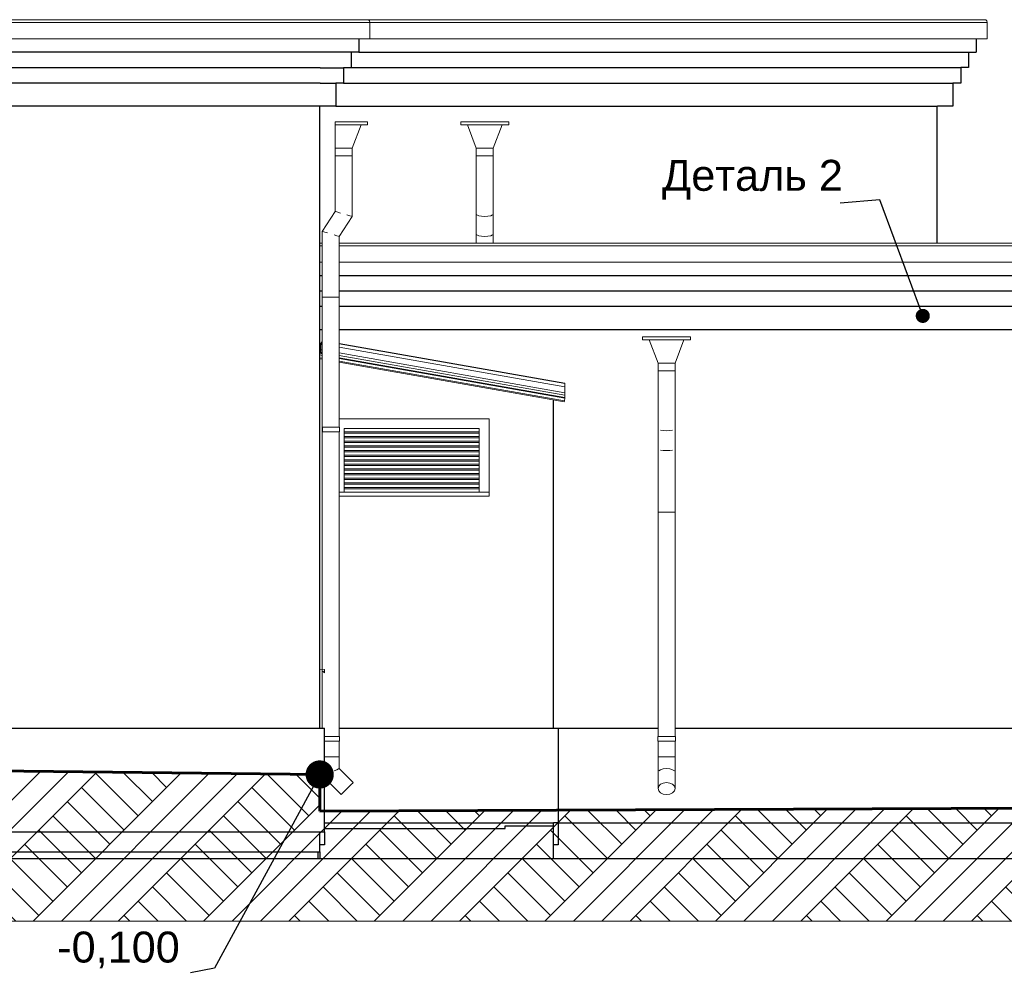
# Model space of a CAD drawing. Header units: millimetres. Extents: x -15683 to 202647, y -7448 to 20513.
# Tile 12 of 114: x -9407 to -3041, y -1405 to 4780. Entities that reach past the tile are written whole.
import ezdxf

# ---------------------------------------------------------------- set-up
doc = ezdxf.new("R2010")
doc.units = ezdxf.units.MM
doc.header["$MEASUREMENT"] = 0
doc.set_wipeout_variables(frame=1)
doc.linetypes.add('Wipeout_Contour', pattern=[1000, 0, -1000])
for name, color, linetype, lineweight in [('0_Ном._пера__1', 7, 'Continuous', 15), ('1 Молдинги_Ном._пера__41', 7, 'Continuous', 60), ('1_Решетки_Ном._пера__120', 7, 'Continuous', 5), ('1_Цоколь_Ном._пера__21', 7, 'Continuous', 30), ('2D - Общий_Ном._пера__2', 8, 'Continuous', 15), ('2D - Общий_Ном._пера__74', 255, 'Continuous', 0), ('Аннотация - Выносная Надпись.Фасад фрагмент_Ном._пера__1', 7, 'Continuous', 15), ('Конструктив - Стены Ненесущие_Ном._пера__21', 7, 'Continuous', 30), ('Конструктив - Стены Несущие_Ном._пера__21', 7, 'Continuous', 30), ('Новый_1 ВОДОСТОК_Ном._пера__141', 7, 'Continuous', 20), ('Новый_1 Молдинги_Ном._пера__21', 7, 'Continuous', 30), ('Новый_Конструктив - Стены Ненесущие_Ном._пера__21', 7, 'Continuous', 30), ('Новый_Конструктив - Стены Несущие_Ном._пера__21', 7, 'Continuous', 30), ('Новый_Стены новые наружные_Ном._пера__21', 7, 'Continuous', 30), ('Новый_Фартук парапета_Ном._пера__1', 7, 'Continuous', 15), ('Окна Archicad_Ном._пера__1', 7, 'Continuous', 15), ('Размер - Отметка Уровня_Ном._пера__1', 7, 'Continuous', 15)]:
    doc.layers.add(name, color=color, linetype=linetype, lineweight=lineweight)
for name, color, linetype in [('1_Решетки', 7, 'Continuous'), ('1_Цоколь', 7, 'Continuous'), ('Конструктив - Стены Ненесущие', 7, 'Continuous'), ('Конструктив - Стены Несущие', 7, 'Continuous'), ('Новый_1 ВОДОСТОК', 7, 'Continuous'), ('Новый_1 Молдинги', 7, 'Continuous'), ('Новый_Конструктив - Стены Ненесущие', 7, 'Continuous'), ('Новый_Конструктив - Стены Несущие', 7, 'Continuous'), ('Новый_Стены новые наружные', 7, 'Continuous'), ('Новый_Фартук парапета', 7, 'Continuous'), ('Окна Archicad', 7, 'Continuous')]:
    doc.layers.add(name, color=color, linetype=linetype)
doc.styles.add('СГЕНЕРИР_СТИЛЬ_1', font='arial.ttf')
doc.dimstyles.new('СГЕНЕРИР_СТИЛЬ__2', dxfattribs={"dimtxt": 0.18, "dimasz": 182.4, "dimexe": 0.18, "dimexo": 0.0625, "dimgap": 0, "dimtad": 0, "dimtih": 1, "dimtoh": 1, "dimdec": 4, "dimzin": 0, "dimdsep": 46, "dimcen": 0.09, "dimadec": 0, "dimazin": 0, "dimtfac": 1, "dimtdec": 4, "dimtmove": 0, "dimatfit": 3, "dimldrblk": 'ARROWHEAD_11', "dimfxl": 1, "dimtolj": 1, "dimtzin": 0, "dimarcsym": 0})
doc.dimstyles.new('СГЕНЕРИР_СТИЛЬ__3', dxfattribs={"dimtxt": 0.18, "dimasz": 364.8, "dimexe": 0.18, "dimexo": 0.0625, "dimgap": 0, "dimtad": 0, "dimtih": 1, "dimtoh": 1, "dimdec": 4, "dimzin": 0, "dimdsep": 46, "dimcen": 0.09, "dimadec": 0, "dimazin": 0, "dimtfac": 1, "dimtdec": 4, "dimtmove": 0, "dimatfit": 3, "dimldrblk": 'ARROWHEAD_11', "dimfxl": 1, "dimtolj": 1, "dimtzin": 0, "dimarcsym": 0})

# ---------------------------------------------------------------- blocks, each defined once
blk = doc.blocks.new('Элемент Разреза_2_1')
at = {"layer": 'Конструктив - Стены Несущие_Ном._пера__21', "color": 7, "linetype": 'Continuous', "lineweight": 30}
for p, q in [((-7467.2, 200), (-7467.2, 3720)), ((-14472.2, -300), (-14472.2, -600)), ((-7467.2, -600), (-7467.2, -471.4)), ((-13917.2, -600), (-7467.2, -600))]:
    blk.add_line(p, q, dxfattribs=at)
blk = doc.blocks.new('Элемент Разреза_3_1')
at = {"layer": 'Окна Archicad_Ном._пера__1', "color": 7, "linetype": 'Continuous', "lineweight": 15}
for p, q in [((-7467.2, 580), (-7437.2, 578.1)), ((-7437.2, 578.1), (-7437.2, 558.1)), ((-7437.2, 558.1), (-7447.2, 568.1))]:
    blk.add_line(p, q, dxfattribs=at)
blk = doc.blocks.new('Элемент Разреза_6_1')
at = {"layer": 'Новый_1 ВОДОСТОК_Ном._пера__141', "color": 7, "linetype": 'Continuous', "lineweight": 20}
for p, q in [((-7367.2, 4120), (-7367.2, 4100)), ((-7367.2, 4120), (-7157.2, 4120)), ((-7367.2, 4100), (-7367.2, 3950)), ((-7367.2, 4100), (-7157.2, 4100)), ((-7257.2, 3950), (-7200, 4100)), ((-7157.2, 4100), (-7157.2, 4120)), ((-7367.2, 3950), (-7367.2, 3900)), ((-7367.2, 3950), (-7257.2, 3950)), ((-7257.2, 3900), (-7257.2, 3950)), ((-7367.2, 3900), (-7367.2, 3540.3)), ((-7367.2, 3900), (-7257.2, 3900)), ((-7257.2, 3900), (-7257.2, 3507.7)), ((-7367.2, 3540.3), (-7450.8, 3411.6)), ((-7363, 3539), (-7367.2, 3540.3)), ((-7351, 3535.5), (-7363, 3539)), ((-7333.2, 3530.2), (-7351, 3535.5)), ((-7257.2, 3507.7), (-7340.8, 3378.9)), ((-7273.3, 3512.4), (-7291.1, 3517.7)), ((-7261.3, 3508.9), (-7273.3, 3512.4)), ((-7257.2, 3507.7), (-7261.3, 3508.9)), ((-7446.6, 3410.3), (-7450.8, 3411.6)), ((-7450.8, 3411.6), (-7450.8, 2985.1)), ((-7434.7, 3406.8), (-7446.6, 3410.3)), ((-7416.9, 3401.5), (-7434.7, 3406.8)), ((-7356.9, 3383.7), (-7374.8, 3389)), ((-7345, 3380.2), (-7356.9, 3383.7)), ((-7340.8, 3378.9), (-7345, 3380.2)), ((-7340.8, 3378.9), (-7340.8, 2985.1)), ((-7450.8, 2985.1), (-7450.8, 200)), ((-7446.6, 2985.1), (-7450.8, 2985.1)), ((-7434.7, 2985.1), (-7446.6, 2985.1)), ((-7416.9, 2985.1), (-7434.7, 2985.1)), ((-7395.8, 2985.1), (-7416.9, 2985.1)), ((-7374.8, 2985.1), (-7395.8, 2985.1)), ((-7356.9, 2985.1), (-7374.8, 2985.1)), ((-7345, 2985.1), (-7356.9, 2985.1)), ((-7340.8, 2985.1), (-7345, 2985.1)), ((-7340.8, 2985.1), (-7340.8, 2145)), ((-7450.7, 2145), (-7448.7, 2145)), ((-7450.7, 2115), (-7450.7, 2145)), ((-7450.7, 2115), (-7448.7, 2115)), ((-7448.7, 2145), (-7395.7, 2145)), ((-7448.7, 2115), (-7448.7, 2145)), ((-7448.7, 2115), (-7395.7, 2115)), ((-7395.7, 2145), (-7373.9, 2145)), ((-7395.7, 2115), (-7373.9, 2115)), ((-7373.9, 2145), (-7355.4, 2145)), ((-7373.9, 2115), (-7355.4, 2115)), ((-7355.4, 2145), (-7343.1, 2145)), ((-7355.4, 2115), (-7343.1, 2115)), ((-7343.1, 2145), (-7338.7, 2145)), ((-7343.1, 2115), (-7338.7, 2115)), ((-7340.8, 2115), (-7340.8, 145)), ((-7338.7, 2115), (-7338.7, 2145)), ((-7436, 145), (-7395.7, 145)), ((-7395.7, 145), (-7373.9, 145)), ((-7373.9, 145), (-7355.4, 145)), ((-7355.4, 145), (-7343.1, 145)), ((-7343.1, 145), (-7338.7, 145)), ((-7338.7, 115), (-7338.7, 145)), ((-7436, 115), (-7395.7, 115)), ((-7395.7, 115), (-7373.9, 115)), ((-7373.9, 115), (-7355.4, 115)), ((-7355.4, 115), (-7343.1, 115)), ((-7343.1, 115), (-7338.7, 115)), ((-7340.8, 115), (-7340.8, 15)), ((-7434.7, 15), (-7436, 15)), ((-7416.9, 15), (-7434.7, 15)), ((-7395.8, 15), (-7416.9, 15)), ((-7374.8, 15), (-7395.8, 15)), ((-7356.9, 15), (-7374.8, 15)), ((-7345, 15), (-7356.9, 15)), ((-7340.8, 15), (-7345, 15)), ((-7340.8, 15), (-7340.8, -62.3)), ((-7340.8, -62.3), (-7345, -64)), ((-7340.8, -62.3), (-7250.9, -152.2)), ((-7434.7, -101.2), (-7436, -101.7)), ((-7436, -122.6), (-7328.7, -230)), ((-7416.9, -93.8), (-7434.7, -101.2)), ((-7356.9, -68.9), (-7374.8, -76.3)), ((-7345, -64), (-7356.9, -68.9)), ((-7274.9, -176.2), (-7289.8, -191.1)), ((-7262.3, -163.6), (-7274.9, -176.2)), ((-7253.8, -155.2), (-7262.3, -163.6)), ((-7250.9, -152.2), (-7253.8, -155.2)), ((-7325.7, -227), (-7328.7, -230)), ((-7317.3, -218.6), (-7325.7, -227)), ((-7304.6, -206), (-7317.3, -218.6)), ((-7289.8, -191.1), (-7304.6, -206))]:
    blk.add_line(p, q, dxfattribs=at)
blk = doc.blocks.new('Элемент Разреза_7_1')
at = {"layer": 'Новый_Конструктив - Стены Несущие_Ном._пера__21', "color": 7, "linetype": 'Continuous', "lineweight": 30}
blk.add_line((-7467.2, 3720), (-7467.2, 4220), dxfattribs=at)
blk = doc.blocks.new('Элемент Разреза_9_1')
at = {"layer": 'Новый_Конструктив - Стены Несущие_Ном._пера__21', "color": 7, "linetype": 'Continuous', "lineweight": 30}
blk.add_line((-7467.2, 3175), (-7466.2, 3175), dxfattribs=at)
blk = doc.blocks.new('Элемент Разреза_10_1')
at = {"layer": '1_Цоколь_Ном._пера__21', "color": 7, "linetype": 'Continuous', "lineweight": 30}
for p, q in [((-5955, 200), (-5925, 200)), ((-5925, 200), (-5925, -413.5)), ((-5955, -555.8), (-5955, -413.5)), ((-5925, -413.5), (-5955, -413.5)), ((-5925, -413.5), (-5925, -555.8)), ((-5925, -555.8), (-5955, -555.8))]:
    blk.add_line(p, q, dxfattribs=at)
blk = doc.blocks.new('Элемент Разреза_11_1')
at = {"layer": '1_Цоколь_Ном._пера__21', "color": 7, "linetype": 'Continuous', "lineweight": 30}
for p, q in [((-13886, 200), (-7436, 200)), ((-7436, -471.4), (-7436, 200)), ((-13886, -471.4), (-7436, -471.4))]:
    blk.add_line(p, q, dxfattribs=at)
blk = doc.blocks.new('Элемент Разреза_15_1')
at = {"layer": 'Новый_Фартук парапета_Ном._пера__1', "color": 7, "linetype": 'Continuous', "lineweight": 15}
for p, q in [((-7467.2, 3335), (-7450.8, 3335)), ((-7467.2, 3317.6), (-7450.8, 3317.6)), ((-7340.8, 3335), (-1010.7, 3335)), ((-7340.8, 3317.6), (-992.2, 3317.6)), ((-1010.7, 3335), (-1001.5, 3333)), ((-1001.5, 3333), (-994.7, 3326.6)), ((-994.7, 3326.6), (-992.2, 3317.6)), ((-992.2, 3317.6), (-992.2, 3212.2)), ((-7467.2, 3212.2), (-7450.8, 3212.2)), ((-7340.8, 3212.2), (-992.2, 3212.2))]:
    blk.add_line(p, q, dxfattribs=at)
blk = doc.blocks.new('Элемент Разреза_16_1')
at = {"layer": 'Новый_Фартук парапета_Ном._пера__1', "color": 7, "linetype": 'Continuous', "lineweight": 15}
for p, q in [((-13917.2, 4780.2), (-7160.6, 4780.2)), ((-7160.6, 4780.2), (-7151.5, 4778.3)), ((-7151.5, 4778.3), (-7144.7, 4771.9)), ((-13917.2, 4762.9), (-7142.2, 4762.9)), ((-7144.7, 4771.9), (-7142.2, 4762.9)), ((-7142.2, 4762.9), (-7142.2, 4657.4)), ((-13917.2, 4657.4), (-7142.2, 4657.4))]:
    blk.add_line(p, q, dxfattribs=at)
blk = doc.blocks.new('Элемент Разреза_17_1')
at = {"layer": 'Новый_1 Молдинги_Ном._пера__21', "color": 7, "linetype": 'Continuous', "lineweight": 30}
for p, q in [((-7213.8, 4657.4), (-7213.8, 4569.4)), ((-7263.8, 4569.4), (-7263.8, 4470)), ((-7463.8, 4470), (-7313.8, 4470)), ((-7263.8, 4470), (-7313.8, 4470)), ((-7313.8, 4470), (-7313.8, 4370)), ((-7463.8, 4370), (-7363.8, 4370)), ((-7363.8, 4370), (-7363.8, 4220)), ((-7313.8, 4370), (-7363.8, 4370)), ((-7363.8, 4220), (-7463.8, 4220))]:
    blk.add_line(p, q, dxfattribs=at)
blk = doc.blocks.new('Элемент Разреза_18_1')
at = {"layer": 'Новый_1 Молдинги_Ном._пера__21', "color": 7, "linetype": 'Continuous', "lineweight": 30}
for p, q in [((-13915, 4569.4), (-13915, 4657.4)), ((-7213.8, 4569.4), (-13915, 4569.4)), ((-13915, 4470), (-13915, 4569.4)), ((-13915, 4370), (-13915, 4470)), ((-7463.8, 4470), (-13915, 4470)), ((-13915, 4220), (-13915, 4370)), ((-7463.8, 4370), (-13915, 4370)), ((-7463.8, 4220), (-13915, 4220))]:
    blk.add_line(p, q, dxfattribs=at)
blk = doc.blocks.new('Элемент Разреза_19_1')
at = {"layer": 'Новый_1 Молдинги_Ном._пера__21', "color": 7, "linetype": 'Continuous', "lineweight": 30}
for p, q in [((-7466.2, 3124.4), (-7466.2, 3212.2)), ((-1062.9, 3124.4), (-1062.9, 3212.2)), ((-7450.8, 3124.4), (-7466.2, 3124.4)), ((-7466.2, 3025), (-7466.2, 3124.4)), ((-1062.9, 3124.4), (-7340.8, 3124.4)), ((-1112.9, 3025), (-1112.9, 3124.4)), ((-7466.2, 2925), (-7466.2, 3025)), ((-7450.8, 3025), (-7466.2, 3025)), ((-1112.9, 3025), (-7340.8, 3025)), ((-1162.9, 2925), (-1162.9, 3025)), ((-7466.2, 2775), (-7466.2, 2925)), ((-7450.8, 2925), (-7466.2, 2925)), ((-1162.9, 2925), (-7340.8, 2925)), ((-1212.9, 2775), (-1212.9, 2925)), ((-7450.8, 2775), (-7466.2, 2775)), ((-1212.9, 2775), (-7340.8, 2775))]:
    blk.add_line(p, q, dxfattribs=at)
blk = doc.blocks.new('Элемент Разреза_20_1')
at = {"layer": 'Новый_1 Молдинги_Ном._пера__21', "color": 7, "linetype": 'Continuous', "lineweight": 30}
for p, q in [((-3223.3, 4657.4), (-3223.3, 4569.6)), ((-3273.3, 4569.6), (-3273.3, 4470.2)), ((-3473.3, 4470.2), (-3323.3, 4470.2)), ((-3323.3, 4470.2), (-3323.3, 4370.2)), ((-3273.3, 4470.2), (-3323.3, 4470.2)), ((-3473.3, 4370.2), (-3373.3, 4370.2)), ((-3323.3, 4370.2), (-3373.3, 4370.2)), ((-3373.3, 4370.2), (-3373.3, 4220.2)), ((-3373.3, 4220.2), (-3473.3, 4220.2))]:
    blk.add_line(p, q, dxfattribs=at)
blk = doc.blocks.new('Элемент Разреза_21_1')
at = {"layer": 'Новый_1 Молдинги_Ном._пера__21', "color": 7, "linetype": 'Continuous', "lineweight": 30}
for p, q in [((-7213.8, 4569.6), (-3223.3, 4569.6)), ((-7263.8, 4470.2), (-3473.3, 4470.2)), ((-7313.8, 4370.2), (-3473.3, 4370.2)), ((-7363.8, 4220.2), (-3473.3, 4220.2))]:
    blk.add_line(p, q, dxfattribs=at)
blk = doc.blocks.new('Элемент Разреза_24_1')
at = {"layer": '1_Цоколь_Ном._пера__21', "color": 7, "linetype": 'Continuous', "lineweight": 30}
for p, q in [((-5925, 200), (-5280.1, 200)), ((-5170.1, 200), (-1314.8, 200)), ((-5925, -413.5), (-1314.8, -413.5))]:
    blk.add_line(p, q, dxfattribs=at)
blk = doc.blocks.new('Элемент Разреза_26_1')
at = {"layer": 'Новый_1 ВОДОСТОК_Ном._пера__141', "color": 7, "linetype": 'Continuous', "lineweight": 20}
for p, q in [((-5380.1, 2730), (-5070.1, 2730)), ((-5380.1, 2730), (-5380.1, 2710)), ((-5380.1, 2710), (-5070.1, 2710)), ((-5337.3, 2710), (-5280.1, 2560)), ((-5170.1, 2560), (-5113, 2710)), ((-5070.1, 2710), (-5070.1, 2730)), ((-5280.1, 2560), (-5170.1, 2560)), ((-5280.1, 2560), (-5280.1, 2510)), ((-5170.1, 2510), (-5170.1, 2560)), ((-5280.1, 2510), (-5280.1, 2134)), ((-5280.1, 2510), (-5170.1, 2510)), ((-5170.1, 2510), (-5170.1, 2134)), ((-5280.1, 2134), (-5280.1, 2005.3)), ((-5246.2, 2123.6), (-5264, 2126)), ((-5225.1, 2122.7), (-5246.2, 2123.6)), ((-5204.1, 2123.6), (-5225.1, 2122.7)), ((-5186.2, 2126), (-5204.1, 2123.6)), ((-5170.1, 2134), (-5170.1, 2005.3)), ((-5280.1, 2005.3), (-5280.1, 1595.2)), ((-5246.2, 1994.9), (-5264, 1997.3)), ((-5225.1, 1994), (-5246.2, 1994.9)), ((-5204.1, 1994.9), (-5225.1, 1994)), ((-5186.2, 1997.3), (-5204.1, 1994.9)), ((-5170.1, 2005.3), (-5170.1, 1595.2)), ((-5280.1, 1595.2), (-5280.1, 145)), ((-5275.9, 1595.2), (-5280.1, 1595.2)), ((-5264, 1595.2), (-5275.9, 1595.2)), ((-5246.2, 1595.2), (-5264, 1595.2)), ((-5225.1, 1595.2), (-5246.2, 1595.2)), ((-5204.1, 1595.2), (-5225.1, 1595.2)), ((-5186.2, 1595.2), (-5204.1, 1595.2)), ((-5174.3, 1595.2), (-5186.2, 1595.2)), ((-5170.1, 1595.2), (-5174.3, 1595.2)), ((-5170.1, 1595.2), (-5170.1, 145)), ((-5282.1, 145), (-5277.8, 145)), ((-5282.1, 115), (-5282.1, 145)), ((-5277.8, 145), (-5265.4, 145)), ((-5265.4, 145), (-5246.9, 145)), ((-5246.9, 145), (-5225.1, 145)), ((-5225.1, 145), (-5203.3, 145)), ((-5203.3, 145), (-5184.8, 145)), ((-5184.8, 145), (-5172.4, 145)), ((-5172.4, 145), (-5168.1, 145)), ((-5168.1, 115), (-5168.1, 145)), ((-5282.1, 115), (-5277.8, 115)), ((-5280.1, 115), (-5280.1, 15)), ((-5277.8, 115), (-5265.4, 115)), ((-5265.4, 115), (-5246.9, 115)), ((-5246.9, 115), (-5225.1, 115)), ((-5225.1, 115), (-5203.3, 115)), ((-5203.3, 115), (-5184.8, 115)), ((-5184.8, 115), (-5172.4, 115)), ((-5172.4, 115), (-5168.1, 115)), ((-5170.1, 115), (-5170.1, 15)), ((-5275.9, 15), (-5280.1, 15)), ((-5280.1, 15), (-5280.1, -85)), ((-5264, 15), (-5275.9, 15)), ((-5246.2, 15), (-5264, 15)), ((-5225.1, 15), (-5246.2, 15)), ((-5204.1, 15), (-5225.1, 15)), ((-5186.2, 15), (-5204.1, 15)), ((-5174.3, 15), (-5186.2, 15)), ((-5170.1, 15), (-5174.3, 15)), ((-5170.1, 15), (-5170.1, -85)), ((-5225.1, -62.3), (-5246.2, -64)), ((-5204.1, -64), (-5225.1, -62.3)), ((-5280.1, -85), (-5280.1, -191.1)), ((-5264, -68.9), (-5275.9, -76.3)), ((-5246.2, -64), (-5264, -68.9)), ((-5186.2, -68.9), (-5204.1, -64)), ((-5174.3, -76.3), (-5186.2, -68.9)), ((-5170.1, -85), (-5170.1, -191.1)), ((-5275.9, -176.2), (-5280.1, -191.1)), ((-5264, -163.6), (-5275.9, -176.2)), ((-5246.2, -155.2), (-5264, -163.6)), ((-5225.1, -152.2), (-5246.2, -155.2)), ((-5204.1, -155.2), (-5225.1, -152.2)), ((-5186.2, -163.6), (-5204.1, -155.2)), ((-5174.3, -176.2), (-5186.2, -163.6)), ((-5170.1, -191.1), (-5174.3, -176.2)), ((-5280.1, -191.1), (-5275.9, -206)), ((-5275.9, -206), (-5264, -218.6)), ((-5264, -218.6), (-5246.2, -227)), ((-5246.2, -227), (-5225.1, -230)), ((-5225.1, -230), (-5204.1, -227)), ((-5204.1, -227), (-5186.2, -218.6)), ((-5186.2, -218.6), (-5174.3, -206)), ((-5174.3, -206), (-5170.1, -191.1))]:
    blk.add_line(p, q, dxfattribs=at)
blk = doc.blocks.new('Элемент Разреза_27_1')
at = {"layer": 'Конструктив - Стены Несущие_Ном._пера__21', "color": 7, "linetype": 'Continuous', "lineweight": 30}
for p in [(-7467.2, -600), (-7477.2, -642.9)]:
    blk.add_line(p, (-7467.2, -642.9), dxfattribs=at)
blk = doc.blocks.new('Элемент Разреза_32_1')
at = {"layer": 'Конструктив - Стены Ненесущие_Ном._пера__21', "color": 7, "linetype": 'Continuous', "lineweight": 30}
for p, q in [((-7477.2, -642.9), (-7477.2, -600)), ((-13917.2, -642.9), (-7477.2, -642.9))]:
    blk.add_line(p, q, dxfattribs=at)
blk = doc.blocks.new('Элемент Разреза_33_1')
at = {"layer": 'Новый_1 ВОДОСТОК_Ном._пера__141', "color": 7, "linetype": 'Continuous', "lineweight": 20}
for p, q in [((-6245.5, 4120), (-6555.5, 4120)), ((-6555.5, 4100), (-6555.5, 4120)), ((-6245.5, 4100), (-6555.5, 4100)), ((-6455.5, 3950), (-6512.7, 4100)), ((-6288.4, 4100), (-6345.5, 3950)), ((-6245.5, 4120), (-6245.5, 4100)), ((-6345.5, 3950), (-6455.5, 3950)), ((-6455.5, 3900), (-6455.5, 3950)), ((-6345.5, 3950), (-6345.5, 3900)), ((-6455.5, 3900), (-6455.5, 3524)), ((-6345.5, 3900), (-6455.5, 3900)), ((-6345.5, 3900), (-6345.5, 3524)), ((-6455.5, 3524), (-6455.5, 3395.3)), ((-6451.3, 3517.7), (-6439.4, 3512.4)), ((-6439.4, 3512.4), (-6421.6, 3508.9)), ((-6421.6, 3508.9), (-6400.5, 3507.7)), ((-6400.5, 3507.7), (-6379.5, 3508.9)), ((-6379.5, 3508.9), (-6361.6, 3512.4)), ((-6361.6, 3512.4), (-6349.7, 3517.7)), ((-6345.5, 3524), (-6345.5, 3395.3)), ((-6455.5, 3395.3), (-6455.5, 3335)), ((-6451.3, 3389), (-6439.4, 3383.7)), ((-6439.4, 3383.7), (-6421.6, 3380.2)), ((-6421.6, 3380.2), (-6400.5, 3378.9)), ((-6400.5, 3378.9), (-6379.5, 3380.2)), ((-6379.5, 3380.2), (-6361.6, 3383.7)), ((-6361.6, 3383.7), (-6349.7, 3389)), ((-6345.5, 3395.3), (-6345.5, 3335))]:
    blk.add_line(p, q, dxfattribs=at)
blk = doc.blocks.new('Элемент Разреза_34_1')
at = {"layer": 'Новый_Конструктив - Стены Ненесущие_Ном._пера__21', "color": 7, "linetype": 'Continuous', "lineweight": 30}
blk.add_line((-5957.2, 1700), (-5957.2, 200), dxfattribs=at)
blk = doc.blocks.new('Элемент Разреза_36_1')
at = {"layer": 'Новый_Конструктив - Стены Ненесущие_Ном._пера__21', "color": 7, "linetype": 'Continuous', "lineweight": 30}
for p, q in [((-6267.2, -433.1), (-5957.2, -433.1)), ((-6267.2, -450), (-6267.2, -433.1)), ((-5957.2, -433.1), (-5957.2, -450)), ((-5957.2, -450), (-5957.2, -642.9)), ((-5967.2, -642.9), (-5957.2, -642.9))]:
    blk.add_line(p, q, dxfattribs=at)
blk = doc.blocks.new('Элемент Разреза_37_1')
at = {"layer": 'Новый_Конструктив - Стены Ненесущие_Ном._пера__21', "color": 7, "linetype": 'Continuous', "lineweight": 30}
for p, q in [((-7436, -450), (-6267.2, -450)), ((-7467.2, -642.9), (-5967.2, -642.9))]:
    blk.add_line(p, q, dxfattribs=at)
blk = doc.blocks.new('Элемент Разреза_38_1')
at = {"layer": '1_Решетки_Ном._пера__120', "color": 7, "linetype": 'Continuous', "lineweight": 5}
for p, q in [((-7340.8, 2200), (-6372.4, 2200)), ((-6372.4, 2200), (-6372.4, 1725.4)), ((-7308.9, 2115.4), (-7308.9, 2136.5)), ((-7308.9, 2136.5), (-6435.9, 2136.5)), ((-7308.9, 2115.4), (-7308.9, 2106.8)), ((-7308.9, 2115.4), (-6435.9, 2115.4)), ((-7308.9, 2106.8), (-6435.9, 2106.8)), ((-7308.9, 2085.4), (-7308.9, 2106.8)), ((-6435.9, 2136.5), (-6435.9, 2115.4)), ((-6435.9, 2115.4), (-6435.9, 2106.8)), ((-6435.9, 2106.8), (-6435.9, 2085.4)), ((-7308.9, 2085.4), (-7308.9, 2076.8)), ((-7308.9, 2085.4), (-6435.9, 2085.4)), ((-7308.9, 2076.8), (-6435.9, 2076.8)), ((-7308.9, 2055.4), (-7308.9, 2076.8)), ((-7308.9, 2055.4), (-7308.9, 2046.8)), ((-7308.9, 2055.4), (-6435.9, 2055.4)), ((-7308.9, 2046.8), (-6435.9, 2046.8)), ((-7308.9, 2025.4), (-7308.9, 2046.8)), ((-6435.9, 2085.4), (-6435.9, 2076.8)), ((-6435.9, 2076.8), (-6435.9, 2055.4)), ((-6435.9, 2055.4), (-6435.9, 2046.8)), ((-6435.9, 2046.8), (-6435.9, 2025.4)), ((-7308.9, 2025.4), (-7308.9, 2016.8)), ((-7308.9, 2025.4), (-6435.9, 2025.4)), ((-7308.9, 2016.8), (-6435.9, 2016.8)), ((-7308.9, 1995.4), (-7308.9, 2016.8)), ((-7308.9, 1995.4), (-7308.9, 1986.8)), ((-7308.9, 1995.4), (-6435.9, 1995.4)), ((-7308.9, 1986.8), (-6435.9, 1986.8)), ((-7308.9, 1965.4), (-7308.9, 1986.8)), ((-6435.9, 2025.4), (-6435.9, 2016.8)), ((-6435.9, 2016.8), (-6435.9, 1995.4)), ((-6435.9, 1995.4), (-6435.9, 1986.8)), ((-6435.9, 1986.8), (-6435.9, 1965.4)), ((-7308.9, 1965.4), (-7308.9, 1956.8)), ((-7308.9, 1965.4), (-6435.9, 1965.4)), ((-7308.9, 1956.8), (-6435.9, 1956.8)), ((-7308.9, 1935.4), (-7308.9, 1956.8)), ((-7308.9, 1935.4), (-7308.9, 1926.8)), ((-7308.9, 1935.4), (-6435.9, 1935.4)), ((-7308.9, 1926.8), (-6435.9, 1926.8)), ((-7308.9, 1905.4), (-7308.9, 1926.8)), ((-6435.9, 1965.4), (-6435.9, 1956.8)), ((-6435.9, 1956.8), (-6435.9, 1935.4)), ((-6435.9, 1935.4), (-6435.9, 1926.8)), ((-6435.9, 1926.8), (-6435.9, 1905.4)), ((-7308.9, 1905.4), (-7308.9, 1896.8)), ((-7308.9, 1905.4), (-6435.9, 1905.4)), ((-7308.9, 1896.8), (-6435.9, 1896.8)), ((-7308.9, 1875.4), (-7308.9, 1896.8)), ((-7308.9, 1875.4), (-7308.9, 1866.8)), ((-7308.9, 1875.4), (-6435.9, 1875.4)), ((-7308.9, 1866.8), (-6435.9, 1866.8)), ((-7308.9, 1845.4), (-7308.9, 1866.8)), ((-6435.9, 1905.4), (-6435.9, 1896.8)), ((-6435.9, 1896.8), (-6435.9, 1875.4)), ((-6435.9, 1875.4), (-6435.9, 1866.8)), ((-6435.9, 1866.8), (-6435.9, 1845.4)), ((-7308.9, 1845.4), (-7308.9, 1836.8)), ((-7308.9, 1845.4), (-6435.9, 1845.4)), ((-7308.9, 1836.8), (-6435.9, 1836.8)), ((-7308.9, 1815.4), (-7308.9, 1836.8)), ((-7308.9, 1815.4), (-7308.9, 1806.8)), ((-7308.9, 1815.4), (-6435.9, 1815.4)), ((-7308.9, 1806.8), (-6435.9, 1806.8)), ((-7308.9, 1785.4), (-7308.9, 1806.8)), ((-7308.9, 1785.4), (-7308.9, 1776.8)), ((-7308.9, 1785.4), (-6435.9, 1785.4)), ((-6435.9, 1845.4), (-6435.9, 1836.8)), ((-6435.9, 1836.8), (-6435.9, 1815.4)), ((-6435.9, 1815.4), (-6435.9, 1806.8)), ((-6435.9, 1806.8), (-6435.9, 1785.4)), ((-6435.9, 1785.4), (-6435.9, 1776.8)), ((-7340.8, 1725.4), (-7308.9, 1725.4)), ((-7308.9, 1776.8), (-6435.9, 1776.8)), ((-7308.9, 1755.4), (-7308.9, 1776.8)), ((-7308.9, 1755.4), (-7308.9, 1746.8)), ((-7308.9, 1755.4), (-6435.9, 1755.4)), ((-7308.9, 1746.8), (-6435.9, 1746.8)), ((-7308.9, 1725.4), (-7308.9, 1746.8)), ((-7308.9, 1725.4), (-6435.9, 1725.4)), ((-6435.9, 1776.8), (-6435.9, 1755.4)), ((-6435.9, 1755.4), (-6435.9, 1746.8)), ((-6435.9, 1746.8), (-6435.9, 1725.4)), ((-6435.9, 1725.4), (-6372.4, 1725.4)), ((-6372.4, 1725.4), (-6372.4, 1700)), ((-6372.4, 1700), (-7340.8, 1700))]:
    blk.add_line(p, q, dxfattribs=at)
blk = doc.blocks.new('Элемент Разреза_43_1')
at = {"layer": 'Новый_Конструктив - Стены Несущие_Ном._пера__21', "color": 7, "linetype": 'Continuous', "lineweight": 30}
blk.add_line((-3477.3, 4220.2), (-3477.3, 3900), dxfattribs=at)
blk = doc.blocks.new('Элемент Разреза_45_1')
at = {"layer": 'Новый_Фартук парапета_Ном._пера__1', "color": 7, "linetype": 'Continuous', "lineweight": 15}
for p, q in [((-7160.6, 4780.2), (-3170.8, 4780.2)), ((-3170.8, 4780.2), (-3161.6, 4778.3)), ((-3161.6, 4778.3), (-3154.8, 4771.9)), ((-7142.2, 4762.9), (-3152.3, 4762.9)), ((-3154.8, 4771.9), (-3152.3, 4762.9)), ((-3152.3, 4762.9), (-3152.3, 4657.4)), ((-7142.2, 4657.4), (-3152.3, 4657.4))]:
    blk.add_line(p, q, dxfattribs=at)
blk = doc.blocks.new('Элемент Разреза_46_1')
at = {"layer": '1_Цоколь_Ном._пера__21', "color": 7, "linetype": 'Continuous', "lineweight": 30}
for p, q in [((-7340.8, 200), (-5955, 200)), ((-7436, -413.5), (-5955, -413.5))]:
    blk.add_line(p, q, dxfattribs=at)
blk = doc.blocks.new('Элемент Разреза_47_1')
at = {"layer": '1_Цоколь_Ном._пера__21', "color": 7, "linetype": 'Continuous', "lineweight": 30}
for p, q in [((-7466, -555.8), (-7466, -471.4)), ((-7436, -471.4), (-7436, -555.8)), ((-7436, -555.8), (-7466, -555.8))]:
    blk.add_line(p, q, dxfattribs=at)
blk = doc.blocks.new('Элемент Разреза_49_1')
at = {"layer": 'Новый_Конструктив - Стены Ненесущие_Ном._пера__21', "color": 7, "linetype": 'Continuous', "lineweight": 30}
blk.add_line((-5957.2, 2321.1), (-5957.2, 1700), dxfattribs=at)
blk = doc.blocks.new('Элемент Разреза_51_1')
at = {"layer": 'Новый_Фартук парапета_Ном._пера__1', "color": 7, "linetype": 'Continuous', "lineweight": 15}
for p, q in [((-7464.4, 2640.9), (-7464.3, 2677.9)), ((-7464.3, 2677.9), (-7450.8, 2698.6)), ((-7459.4, 2677.2), (-7460.1, 2639.7)), ((-7450.8, 2690.4), (-7459.4, 2677.2)), ((-7464.6, 2632.3), (-7464.4, 2640.9)), ((-7460.6, 2624.6), (-7464.6, 2632.3)), ((-7453.4, 2619.8), (-7460.6, 2624.6)), ((-7460.1, 2639.7), (-7459.5, 2630.8)), ((-7459.5, 2630.8), (-7453.1, 2624.7)), ((-7450.8, 2619.4), (-7453.4, 2619.8)), ((-7453.1, 2624.7), (-7450.8, 2624.3))]:
    blk.add_line(p, q, dxfattribs=at)
blk = doc.blocks.new('Элемент Разреза_52_1')
at = {"layer": '0_Ном._пера__1', "color": 7, "linetype": 'Continuous', "lineweight": 15}
for p, q in [((-7450.8, 2609.9), (-7467.2, 2612.7)), ((-7467.2, 2594.5), (-7450.8, 2591.6)), ((-7450.8, 2584.5), (-7467.2, 2587.4)), ((-5882.5, 2333.3), (-7340.8, 2590.5)), ((-7340.8, 2572.2), (-5885.6, 2315.6)), ((-5886.9, 2308.7), (-7340.8, 2565.1)), ((-5886.9, 2308.7), (-5885.6, 2315.6)), ((-5885.6, 2315.6), (-5882.5, 2333.3))]:
    blk.add_line(p, q, dxfattribs=at)
blk = doc.blocks.new('Элемент Разреза_53_1')
at = {"layer": 'Новый_Фартук парапета_Ном._пера__1', "color": 7, "linetype": 'Continuous', "lineweight": 15}
for p, q in [((-7467.2, 2660.2), (-7464.3, 2676.2)), ((-7463.9, 2678.5), (-7462.6, 2685.5)), ((-7462.6, 2685.5), (-7453.8, 2694)), ((-7458.4, 2678.7), (-7459.5, 2673.3)), ((-7455.3, 2683.4), (-7450.8, 2682.7)), ((-7450.8, 2690.2), (-7451.2, 2689.8)), ((-7340.8, 2687.1), (-5883.4, 2430.1)), ((-7340.8, 2684.8), (-5883.4, 2427.8)), ((-7461.9, 2627.2), (-7467.2, 2631.7)), ((-7464.7, 2647.1), (-7465.6, 2638.2)), ((-7465.6, 2638.2), (-7464.5, 2636.9)), ((-7464.4, 2648.6), (-7464.7, 2647.1)), ((-7464.7, 2647.1), (-7464.4, 2647)), ((-7460, 2646.3), (-7450.8, 2644.6)), ((-7459.5, 2630.9), (-7450.8, 2627.8)), ((-7459.5, 2630.9), (-7450.8, 2629.4)), ((-7340.8, 2663.3), (-5883.4, 2406.3)), ((-7340.8, 2625.3), (-5883.4, 2368.3)), ((-7340.8, 2610), (-5883.4, 2353)), ((-7340.8, 2594.9), (-5883.4, 2337.9)), ((-7340.8, 2590.8), (-5883.4, 2333.9)), ((-5883.4, 2430.1), (-5883.4, 2427.8)), ((-5883.4, 2427.8), (-5883.4, 2406.3)), ((-5883.4, 2406.3), (-5883.4, 2368.3)), ((-5883.4, 2368.3), (-5883.4, 2359.2)), ((-5883.4, 2359.2), (-5883.4, 2353)), ((-5883.4, 2353), (-5883.4, 2337.9)), ((-5883.4, 2337.9), (-5883.4, 2333.9))]:
    blk.add_line(p, q, dxfattribs=at)
blk = doc.blocks.new('Элемент Разреза_54_1')
at = {"layer": 'Новый_Конструктив - Стены Несущие_Ном._пера__21', "color": 7, "linetype": 'Continuous', "lineweight": 30}
blk.add_line((-3477.3, 3900), (-3477.3, 3335), dxfattribs=at)
blk = doc.blocks.new('Элемент Разреза_56_1')
at = {"layer": 'Новый_Стены новые наружные_Ном._пера__21', "color": 7, "linetype": 'Continuous', "lineweight": 30}
for p, q in [((-1317.2, -642.9), (-1317.2, -413.5)), ((-5957.2, -642.9), (-1317.2, -642.9))]:
    blk.add_line(p, q, dxfattribs=at)
blk = doc.blocks.new('ARROWHEAD_11')
at = {"color": 0, "linetype": 'Continuous', "lineweight": 0}
blk.add_line((0, 0), (-1, 0), dxfattribs=at)
at = {"color": 0, "linetype": 'Continuous', "lineweight": 0, "const_width": 0.25, "flags": 128}
blk.add_lwpolyline([(-0.125, 0, 1), (0.125, 0, 1)], format="xyb", close=True, dxfattribs=at)

msp = doc.modelspace()

# ---------------------------------------------------------------- hatches: boundary and pattern name
at = {"layer": '2D - Общий_Ном._пера__2', "linetype": 'Continuous', "lineweight": 15}
h = msp.add_hatch(dxfattribs=at)
h.set_pattern_fill('ГРУНТ_02_0001', color=8, style=0, pattern_type=2)
h.set_pattern_definition([(45, (0, 0), (-275.772, 275.772), []), (45, (-91.9, 91.9), (-551.543, 551.543), []), (45, (-183.85, 183.85), (-551.543, 551.543), []), (135, (-275.77, 275.77), (91.9239, 91.9239), [390, -390])])
h.paths.add_polyline_path([(-14541.5, -23.2), (-7467.2, -100), (-7467.2, -337.8), (-1283.9, -309.3), (883, -300), (883, -1047.5), (-14541.5, -1047.5)])

# ---------------------------------------------------------------- linework, layer by layer
at = {"layer": '1 Молдинги_Ном._пера__41', "color": 7, "linetype": 'Continuous', "lineweight": 60}
for p, q in [((-7467.2, -100), (-13917.2, -30)), ((-7467.2, -337.8), (-7467.2, -100)), ((-1326.3, -310), (-7467.2, -337.8))]:
    msp.add_line(p, q, dxfattribs=at)
at = {"layer": '2D - Общий_Ном._пера__74', "color": 255, "linetype": 'Continuous', "lineweight": 0, "flags": 128}
msp.add_lwpolyline([(-14541.5, -23.2), (-7467.2, -100), (-7467.2, -337.8), (-1283.9, -309.3), (883, -300), (883, -1047.5), (-14541.5, -1047.5)], close=True, dxfattribs=at)

# ---------------------------------------------------------------- block references
at = {"lineweight": 0}
msp.add_blockref('Элемент Разреза_52_1', (0, 0), dxfattribs=at)
at = {"layer": '1_Решетки', "lineweight": 0}
msp.add_blockref('Элемент Разреза_38_1', (0, 0), dxfattribs=at)
at = {"layer": '1_Цоколь', "lineweight": 0}
for name in ['Элемент Разреза_11_1', 'Элемент Разреза_46_1', 'Элемент Разреза_10_1', 'Элемент Разреза_24_1', 'Элемент Разреза_47_1']:
    msp.add_blockref(name, (0, 0), dxfattribs=at)
at = {"layer": 'Конструктив - Стены Ненесущие', "lineweight": 0}
msp.add_blockref('Элемент Разреза_32_1', (0, 0), dxfattribs=at)
at = {"layer": 'Конструктив - Стены Несущие', "lineweight": 0}
for name in ['Элемент Разреза_2_1', 'Элемент Разреза_27_1']:
    msp.add_blockref(name, (0, 0), dxfattribs=at)
at = {"layer": 'Новый_1 ВОДОСТОК', "lineweight": 0}
for name in ['Элемент Разреза_6_1', 'Элемент Разреза_33_1', 'Элемент Разреза_26_1']:
    msp.add_blockref(name, (0, 0), dxfattribs=at)
at = {"layer": 'Новый_1 Молдинги', "lineweight": 0}
for name in ['Элемент Разреза_18_1', 'Элемент Разреза_17_1', 'Элемент Разреза_20_1', 'Элемент Разреза_21_1', 'Элемент Разреза_19_1']:
    msp.add_blockref(name, (0, 0), dxfattribs=at)
at = {"layer": 'Новый_Конструктив - Стены Ненесущие', "lineweight": 0}
for name in ['Элемент Разреза_49_1', 'Элемент Разреза_34_1', 'Элемент Разреза_36_1', 'Элемент Разреза_37_1']:
    msp.add_blockref(name, (0, 0), dxfattribs=at)
at = {"layer": 'Новый_Конструктив - Стены Несущие', "lineweight": 0}
for name in ['Элемент Разреза_7_1', 'Элемент Разреза_43_1', 'Элемент Разреза_54_1', 'Элемент Разреза_9_1']:
    msp.add_blockref(name, (0, 0), dxfattribs=at)
at = {"layer": 'Новый_Стены новые наружные', "lineweight": 0}
msp.add_blockref('Элемент Разреза_56_1', (0, 0), dxfattribs=at)
at = {"layer": 'Новый_Фартук парапета', "lineweight": 0}
for name in ['Элемент Разреза_16_1', 'Элемент Разреза_45_1', 'Элемент Разреза_15_1', 'Элемент Разреза_53_1', 'Элемент Разреза_51_1']:
    msp.add_blockref(name, (0, 0), dxfattribs=at)
at = {"layer": 'Окна Archicad', "lineweight": 0}
msp.add_blockref('Элемент Разреза_3_1', (0, 0), dxfattribs=at)

# ---------------------------------------------------------------- wipeouts: each hides what was drawn before it
at = {"color": 7, "linetype": 'Wipeout_Contour', "lineweight": 15, "ltscale": 24003.74993}
msp.add_wipeout([(-5237.5, 3907.5), (-4101.5, 3907.5), (-4101.5, 3593.2), (-5237.5, 3593.2)], dxfattribs=at).dxf.layer = 'Аннотация - Выносная Надпись.Фасад фрагмент_Ном._пера__1'

# ---------------------------------------------------------------- next in the draw order: texts
at = {"layer": 'Аннотация - Выносная Надпись.Фасад фрагмент_Ном._пера__1', "color": 7, "linetype": 'Continuous', "lineweight": 15, "insert": (-4669.5, 3616), "char_height": 200, "attachment_point": 8, "style": 'СГЕНЕРИР_СТИЛЬ_1'}
msp.add_mtext('\\A1;Деталь 2', dxfattribs=at)

# ---------------------------------------------------------------- next in the draw order: leaders
at = {"layer": 'Аннотация - Выносная Надпись.Фасад фрагмент_Ном._пера__1', "color": 7, "linetype": 'Continuous', "lineweight": 15, "annotation_type": 0, "has_hookline": 1, "hookline_direction": 1, "text_width": 1154.8}
msp.add_leader([(-3568.5, 2865.1), (-3847, 3616), (-4101.5, 3593.2)], dimstyle='СГЕНЕРИР_СТИЛЬ__2', dxfattribs=at)

# ---------------------------------------------------------------- next in the draw order: wipeouts: each hides what was drawn before it
at = {"color": 7, "linetype": 'Wipeout_Contour', "lineweight": 15, "ltscale": 35419.634955}
msp.add_wipeout([(-9233.2, -1068.6), (-8302.9, -1068.6), (-8302.9, -1382.9), (-9233.2, -1382.9)], dxfattribs=at).dxf.layer = 'Размер - Отметка Уровня_Ном._пера__1'

# ---------------------------------------------------------------- next in the draw order: texts
at = {"layer": 'Размер - Отметка Уровня_Ном._пера__1', "color": 7, "linetype": 'Continuous', "lineweight": 15, "insert": (-8768, -1353.1), "char_height": 200, "attachment_point": 8, "style": 'СГЕНЕРИР_СТИЛЬ_1'}
msp.add_mtext('\\A1;-0,100', dxfattribs=at)

# ---------------------------------------------------------------- next in the draw order: leaders
at = {"layer": 'Размер - Отметка Уровня_Ном._пера__1', "color": 7, "linetype": 'Continuous', "lineweight": 15, "annotation_type": 0, "has_hookline": 1, "hookline_direction": 1, "text_width": 770}
msp.add_leader([(-7467.2, -100), (-8147.2, -1353.1), (-8302.9, -1382.9)], dimstyle='СГЕНЕРИР_СТИЛЬ__3', dxfattribs=at)

doc.saveas('drawing.dxf')
